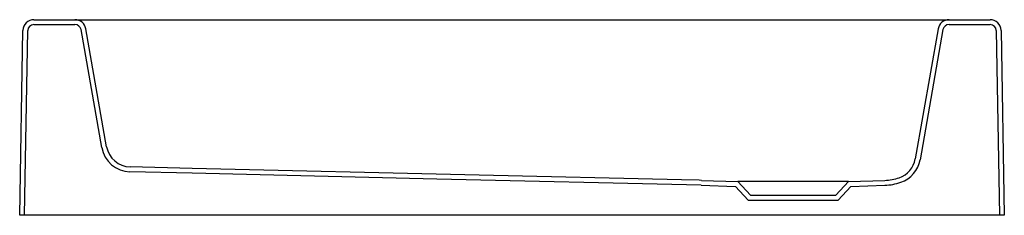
# Model space of a CAD drawing. Header units: millimetres. Extents: x 4261.624 to 4262.43, y 2601.577 to 2601.737.
import ezdxf

# ---------------------------------------------------------------- set-up
doc = ezdxf.new("R2010")
doc.units = ezdxf.units.MM
doc.layers.add('SANINDUSA', color=3, linetype='Continuous')

msp = doc.modelspace()

# ---------------------------------------------------------------- linework, layer by layer
at = {"layer": 'SANINDUSA'}
for p, q in [((4261.63587, 2601.73676), (4261.66948, 2601.73676)), ((4261.66948, 2601.73676), (4261.68819, 2601.73676)), ((4261.68819, 2601.73676), (4262.36587, 2601.73676)), ((4262.36587, 2601.73676), (4262.38458, 2601.73676)), ((4262.38458, 2601.73676), (4262.41818, 2601.73676)), ((4261.62424, 2601.57676), (4261.62687, 2601.72792)), ((4261.62824, 2601.57676), (4261.63087, 2601.72785)), ((4261.63587, 2601.73276), (4261.66948, 2601.73276)), ((4261.6914, 2601.6322), (4261.6744, 2601.72863)), ((4261.69534, 2601.6329), (4261.67834, 2601.72933)), ((4262.37572, 2601.72933), (4262.35696, 2601.62295)), ((4262.37966, 2601.72863), (4262.3609, 2601.62226)), ((4262.38458, 2601.73276), (4262.41818, 2601.73276)), ((4262.42318, 2601.72785), (4262.42582, 2601.57676)), ((4262.42718, 2601.72792), (4262.42982, 2601.57676)), ((4261.76545, 2601.61517), (4261.71457, 2601.61638)), ((4261.76535, 2601.61118), (4261.71447, 2601.61238)), ((4262.18189, 2601.60133), (4262.20993, 2601.60035)), ((4262.18203, 2601.60533), (4262.21173, 2601.60429)), ((4262.20993, 2601.60035), (4262.22029, 2601.58925)), ((4262.21173, 2601.60429), (4262.22203, 2601.59325)), ((4262.30233, 2601.60429), (4262.21173, 2601.60429)), ((4262.29203, 2601.59325), (4262.30233, 2601.60429)), ((4262.29377, 2601.58925), (4262.30412, 2601.60035)), ((4262.30233, 2601.60429), (4262.33203, 2601.60533)), ((4262.30412, 2601.60035), (4262.33217, 2601.60133)), ((4262.22203, 2601.59325), (4262.29203, 2601.59325)), ((4262.22029, 2601.58925), (4262.29377, 2601.58925)), ((4261.62824, 2601.57676), (4261.62424, 2601.57676)), ((4261.62924, 2601.57676), (4261.62824, 2601.57676)), ((4262.42482, 2601.57676), (4261.62924, 2601.57676)), ((4262.42582, 2601.57676), (4262.42482, 2601.57676)), ((4262.42982, 2601.57676), (4262.42582, 2601.57676))]:
    msp.add_line(p, q, dxfattribs=at)
at = {"layer": 'SANINDUSA', "flags": 128}
for points in [[(4262.16581, 2601.60571), (4262.00005, 2601.60963), (4261.76545, 2601.61517)], [(4262.18189, 2601.60133), (4261.96551, 2601.60644), (4261.76535, 2601.61118)], [(4262.18203, 2601.60533), (4262.18029, 2601.60537), (4262.16581, 2601.60571)]]:
    msp.add_lwpolyline(points, dxfattribs=at)
at = {"layer": 'SANINDUSA'}
for centre, radius, start, end in [((4261.63587, 2601.72776), 0.009, 90, 179), ((4261.66948, 2601.72776), 0.009, 10, 90), ((4262.38458, 2601.72776), 0.009, 90, 170), ((4262.41818, 2601.72776), 0.009, 1, 90), ((4261.63587, 2601.72776), 0.005, 90, 179), ((4261.66948, 2601.72776), 0.005, 10, 90), ((4262.38458, 2601.72776), 0.005, 90, 170), ((4262.41818, 2601.72776), 0.005, 1, 90), ((4261.71504, 2601.63637), 0.024, 190.00001, 268.64618), ((4261.71504, 2601.63637), 0.02, 190, 268.64619), ((4262.33726, 2601.62643), 0.02, 289.19657, 350.00021), ((4262.33726, 2601.62643), 0.024, 289.19695, 350.00005), ((4262.33062, 2601.64554), 0.04024, 272.01232, 289.18991), ((4262.33062, 2601.64549), 0.04418, 272.00752, 289.20082)]:
    msp.add_arc(centre, radius, start, end, dxfattribs=at)

doc.saveas('drawing.dxf')
